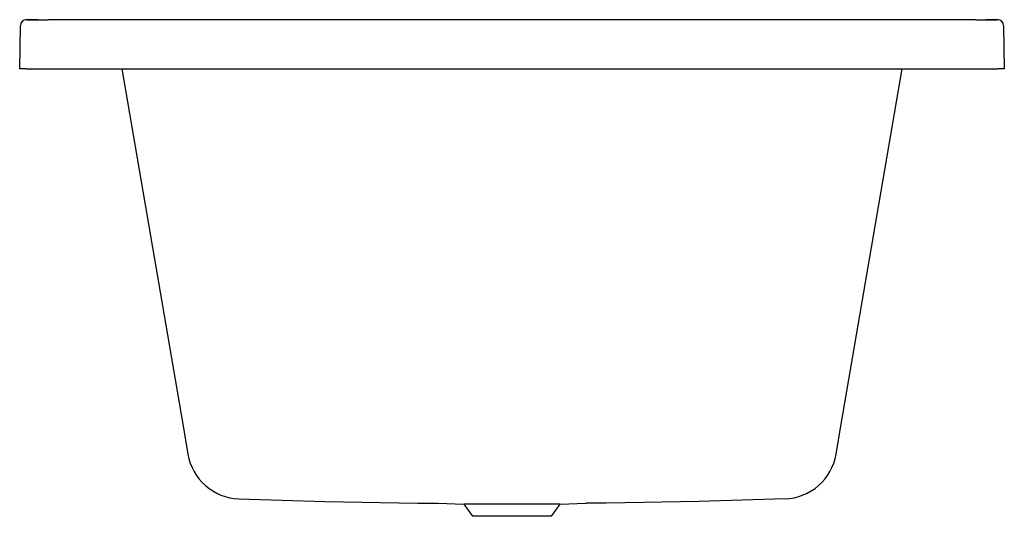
# Model space of a CAD drawing. Header units: millimetres. Extents: x 5489.43 to 5490.232, y 4693.993 to 4694.398.
import ezdxf

# ---------------------------------------------------------------- set-up
doc = ezdxf.new("R2010")
doc.units = ezdxf.units.MM
doc.layers.add('SANINDUSA', color=3, linetype='Continuous')

msp = doc.modelspace()

# ---------------------------------------------------------------- linework, layer by layer
at = {"layer": 'SANINDUSA'}
for p, q in [((5489.44532, 4694.3979), (5489.43615, 4694.39798)), ((5489.43615, 4694.39797), (5489.45356, 4694.39788)), ((5490.20882, 4694.39788), (5489.45356, 4694.39788)), ((5490.20882, 4694.39788), (5490.22622, 4694.39797)), ((5490.22622, 4694.39798), (5490.21706, 4694.3979)), ((5489.43049, 4694.35797), (5489.4311, 4694.39306)), ((5490.23127, 4694.39306), (5490.23189, 4694.35797)), ((5489.43549, 4694.35797), (5489.43049, 4694.35797)), ((5489.43549, 4694.35797), (5490.22689, 4694.35797)), ((5489.51368, 4694.35797), (5489.56486, 4694.05897)), ((5490.09751, 4694.05897), (5490.14869, 4694.35797)), ((5490.23189, 4694.35797), (5490.22689, 4694.35797)), ((5489.56486, 4694.05897), (5489.56742, 4694.04403)), ((5490.09496, 4694.04404), (5490.09751, 4694.05897)), ((5489.77109, 4694.00397), (5489.79201, 4694.00324)), ((5489.79201, 4694.00324), (5489.79913, 4693.99327)), ((5489.87037, 4694.00324), (5489.79201, 4694.00324)), ((5489.86324, 4693.99327), (5489.87037, 4694.00324)), ((5489.87037, 4694.00324), (5489.89124, 4694.00397)), ((5489.86324, 4693.99327), (5489.79913, 4693.99327))]:
    msp.add_line(p, q, dxfattribs=at)
for points in [[(5489.60894, 4694.00749), (5489.6788, 4694.00534), (5489.75453, 4694.00395), (5489.77109, 4694.00397)], [(5490.05343, 4694.00749), (5489.98358, 4694.00534), (5489.90785, 4694.00395), (5489.89128, 4694.00397)]]:
    msp.add_lwpolyline(points, dxfattribs=at)
for centre, radius, start, end in [((5489.4361, 4694.39298), 0.005, 89.3896, 178.9984), ((5490.22627, 4694.39298), 0.005, 1.0016, 90.6104), ((5489.6108, 4694.0514), 0.044, 189.72807, 267.59015), ((5490.05158, 4694.0514), 0.044, 272.46787, 350.27361)]:
    msp.add_arc(centre, radius, start, end, dxfattribs=at)

doc.saveas('drawing.dxf')
